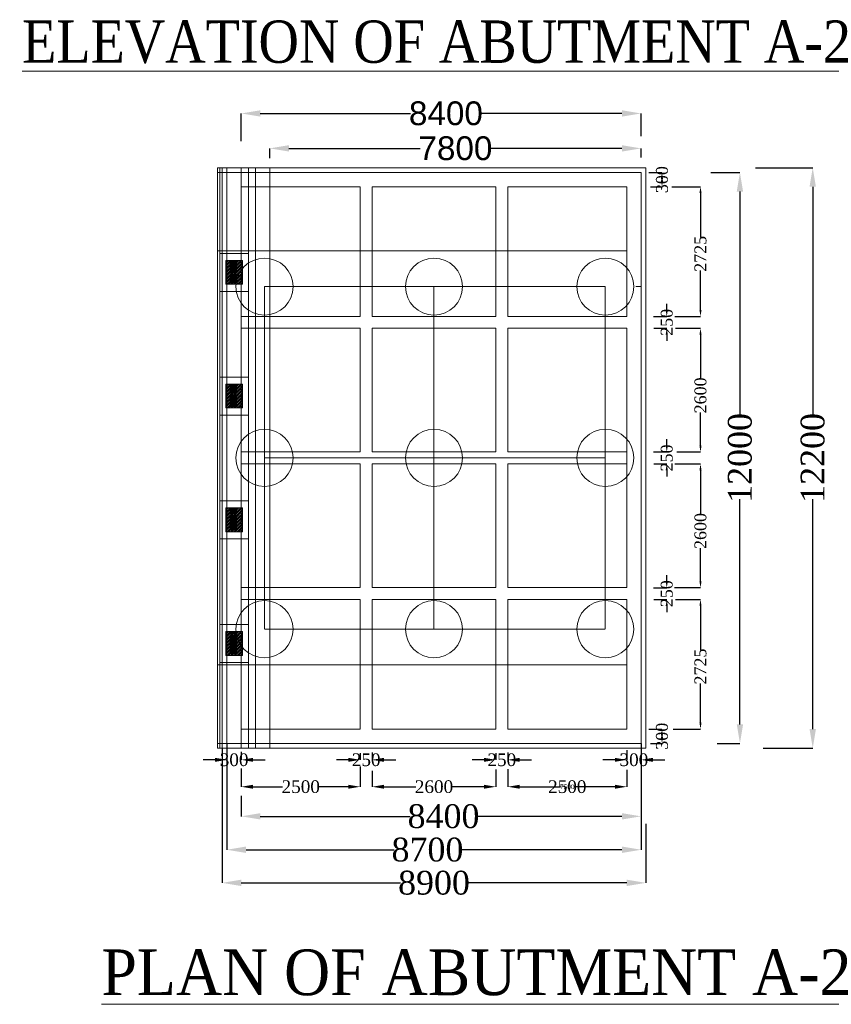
# Model space of a CAD drawing. Header units: millimetres. Extents: x -20950785 to 389010297, y -11535949 to 14056629.
# Tile 139 of 256: x 12428815 to 12479975, y -1759091 to -1697005. Entities that reach past the tile are written whole.
import ezdxf

# ---------------------------------------------------------------- set-up
doc = ezdxf.new("R2010")
doc.units = ezdxf.units.MM
doc.header["$LTSCALE"] = 60
doc.header["$MEASUREMENT"] = 0
doc.linetypes.add('HIDDEN', pattern=[0.375, 0.25, -0.125])
doc.styles.add('PDF Arial Bold', font='times.ttf')
doc.dimstyles.get("Standard").update_dxf_attribs({"dimtxt": 400, "dimasz": 215, "dimexe": 0.18, "dimexo": 0.0625, "dimgap": 0.09, "dimtad": 0, "dimtih": 1, "dimtoh": 1, "dimdec": 0, "dimzin": 4, "dimdsep": 46, "dimtxsty": 'Standard', "dimblk": 'OPEN90', "dimcen": 0, "dimadec": 0, "dimazin": 1, "dimtfac": 1, "dimtdec": 0, "dimtix": 1, "dimtofl": 0, "dimtmove": 0, "dimatfit": 3, "dimldrblk": 'OPEN30', "dimfxl": 1, "dimtolj": 1, "dimtzin": 0, "dimarcsym": 0})

# ---------------------------------------------------------------- blocks, each defined once
blk = doc.blocks.new('*D1008')
at = {"color": 0, "linetype": 'Continuous', "lineweight": -2, "ltscale": 2, "transparency": 16777216}
for p, q in [((12444581, -1705734), (12444581, -1705119)), ((12445781, -1705119), (12454049, -1705119)), ((12466781, -1705119), (12458512, -1705119)), ((12467981, -1705687), (12467981, -1705119))]:
    blk.add_line(p, q, dxfattribs=at)
at = {"color": 0, "linetype": 'Continuous', "lineweight": 9, "ltscale": 2, "transparency": 16777216}
for points in [[(12445781, -1704919), (12445781, -1705319), (12444581, -1705119)], [(12466781, -1704919), (12466781, -1705319), (12467981, -1705119)]]:
    blk.add_solid(points, dxfattribs=at)
at = {"layer": 'Defpoints', "color": 0, "linetype": 'Continuous', "lineweight": 9, "ltscale": 2, "transparency": 16777216}
for p in [(12444581, -1705119), (12444581, -1705734), (12467981, -1705688)]:
    blk.add_point(p, dxfattribs=at)
at = {"color": 0, "linetype": 'Continuous', "lineweight": 9, "ltscale": 2, "transparency": 16777216, "insert": (12456281, -1705119), "char_height": 1500, "attachment_point": 5, "style": 'PDF Arial Bold'}
blk.add_mtext('\\A1;{\\fArial|b0|i0|c0|p34;7800}', dxfattribs=at)
blk = doc.blocks.new('*D1009')
at = {"color": 0, "linetype": 'Continuous', "lineweight": -2, "ltscale": 2, "transparency": 16777216}
for p, q in [((12442781, -1704673), (12442781, -1702916)), ((12443981, -1702916), (12453442, -1702916)), ((12466781, -1702916), (12457919, -1702916)), ((12467981, -1704348), (12467981, -1702916))]:
    blk.add_line(p, q, dxfattribs=at)
at = {"color": 0, "linetype": 'Continuous', "lineweight": 9, "ltscale": 2, "transparency": 16777216}
for points in [[(12443981, -1702716), (12443981, -1703116), (12442781, -1702916)], [(12466781, -1702716), (12466781, -1703116), (12467981, -1702916)]]:
    blk.add_solid(points, dxfattribs=at)
at = {"layer": 'Defpoints', "color": 0, "linetype": 'Continuous', "lineweight": 9, "ltscale": 2, "transparency": 16777216}
for p in [(12442781, -1702916), (12442781, -1704674), (12467981, -1704348)]:
    blk.add_point(p, dxfattribs=at)
at = {"color": 0, "linetype": 'Continuous', "lineweight": 9, "ltscale": 2, "transparency": 16777216, "insert": (12455681, -1702916), "char_height": 1500, "attachment_point": 5, "style": 'PDF Arial Bold'}
blk.add_mtext('\\A1;{\\fArial|b0|i0|c0|p34;8400}', dxfattribs=at)
blk = doc.blocks.new('*D1010')
at = {"color": 0, "linetype": 'Continuous', "lineweight": -2, "ltscale": 2, "transparency": 16777216}
for p, q in [((12475202, -1706339), (12478805, -1706339)), ((12478805, -1707539), (12478805, -1722039)), ((12478805, -1741739), (12478805, -1727238)), ((12475673, -1742939), (12478805, -1742939))]:
    blk.add_line(p, q, dxfattribs=at)
at = {"color": 0, "linetype": 'Continuous', "lineweight": 9, "ltscale": 2, "transparency": 16777216}
for points in [[(12478605, -1707539), (12479005, -1707539), (12478805, -1706339)], [(12478605, -1741739), (12479005, -1741739), (12478805, -1742939)]]:
    blk.add_solid(points, dxfattribs=at)
at = {"layer": 'Defpoints', "color": 0, "linetype": 'Continuous', "lineweight": 9, "ltscale": 2, "transparency": 16777216}
for p in [(12475202, -1706339), (12475673, -1742939), (12478805, -1742939)]:
    blk.add_point(p, dxfattribs=at)
at = {"color": 0, "linetype": 'Continuous', "lineweight": 9, "ltscale": 2, "transparency": 16777216, "insert": (12478805, -1724639), "char_height": 1500, "attachment_point": 5, "rotation": 90, "style": 'PDF Arial Bold'}
blk.add_mtext('\\A1;12200', dxfattribs=at)
blk = doc.blocks.new('*D1011')
at = {"color": 0, "linetype": 'Continuous', "lineweight": -2, "ltscale": 2, "transparency": 16777216}
for p, q in [((12472389, -1706639), (12474216, -1706639)), ((12474216, -1707839), (12474216, -1722039)), ((12474216, -1741439), (12474216, -1727238)), ((12472778, -1742639), (12474216, -1742639))]:
    blk.add_line(p, q, dxfattribs=at)
at = {"color": 0, "linetype": 'Continuous', "lineweight": 9, "ltscale": 2, "transparency": 16777216}
for points in [[(12474016, -1707839), (12474416, -1707839), (12474216, -1706639)], [(12474016, -1741439), (12474416, -1741439), (12474216, -1742639)]]:
    blk.add_solid(points, dxfattribs=at)
at = {"layer": 'Defpoints', "color": 0, "linetype": 'Continuous', "lineweight": 9, "ltscale": 2, "transparency": 16777216}
for p in [(12472389, -1706639), (12472778, -1742639), (12474216, -1742639)]:
    blk.add_point(p, dxfattribs=at)
at = {"color": 0, "linetype": 'Continuous', "lineweight": 9, "ltscale": 2, "transparency": 16777216, "insert": (12474216, -1724639), "char_height": 1500, "attachment_point": 5, "rotation": 90, "style": 'PDF Arial Bold'}
blk.add_mtext('\\A1;12000', dxfattribs=at)
blk = doc.blocks.new('*D1012')
at = {"color": 0, "linetype": 'Continuous', "lineweight": -2, "ltscale": 2, "transparency": 16777216}
for p, q in [((12469921, -1707539), (12471730, -1707539)), ((12471730, -1707939), (12471730, -1710711)), ((12471730, -1715314), (12471730, -1712829)), ((12470104, -1715714), (12471730, -1715714))]:
    blk.add_line(p, q, dxfattribs=at)
at = {"color": 0, "linetype": 'Continuous', "lineweight": 9, "ltscale": 2, "transparency": 16777216}
for points in [[(12471663, -1707939), (12471796, -1707939), (12471730, -1707539)], [(12471663, -1715314), (12471796, -1715314), (12471730, -1715714)]]:
    blk.add_solid(points, dxfattribs=at)
at = {"layer": 'Defpoints', "color": 0, "linetype": 'Continuous', "lineweight": 9, "ltscale": 2, "transparency": 16777216}
for p in [(12469921, -1707539), (12470104, -1715714), (12471730, -1715714)]:
    blk.add_point(p, dxfattribs=at)
at = {"color": 0, "linetype": 'Continuous', "lineweight": 9, "ltscale": 2, "transparency": 16777216, "insert": (12471730, -1711770), "char_height": 750, "attachment_point": 5, "rotation": 90, "style": 'PDF Arial Bold'}
blk.add_mtext('\\A1;2725', dxfattribs=at)
blk = doc.blocks.new('*D1013')
at = {"color": 0, "linetype": 'Continuous', "lineweight": -2, "ltscale": 2, "transparency": 16777216}
for p, q in [((12470153, -1716464), (12471730, -1716464)), ((12471730, -1716864), (12471730, -1719619)), ((12471730, -1723864), (12471730, -1721771)), ((12470239, -1724264), (12471730, -1724264))]:
    blk.add_line(p, q, dxfattribs=at)
at = {"color": 0, "linetype": 'Continuous', "lineweight": 9, "ltscale": 2, "transparency": 16777216}
for points in [[(12471663, -1716864), (12471796, -1716864), (12471730, -1716464)], [(12471663, -1723864), (12471796, -1723864), (12471730, -1724264)]]:
    blk.add_solid(points, dxfattribs=at)
at = {"layer": 'Defpoints', "color": 0, "linetype": 'Continuous', "lineweight": 9, "ltscale": 2, "transparency": 16777216}
for p in [(12470153, -1716464), (12470239, -1724264), (12471730, -1724264)]:
    blk.add_point(p, dxfattribs=at)
at = {"color": 0, "linetype": 'Continuous', "lineweight": 9, "ltscale": 2, "transparency": 16777216, "insert": (12471730, -1720695), "char_height": 750, "attachment_point": 5, "rotation": 90, "style": 'PDF Arial Bold'}
blk.add_mtext('\\A1;2600', dxfattribs=at)
blk = doc.blocks.new('*D1014')
at = {"color": 0, "linetype": 'Continuous', "lineweight": -2, "ltscale": 2, "transparency": 16777216}
for p, q in [((12470117, -1725014), (12471730, -1725014)), ((12471730, -1725414), (12471730, -1728169)), ((12471730, -1732414), (12471730, -1730321)), ((12470083, -1732814), (12471730, -1732814))]:
    blk.add_line(p, q, dxfattribs=at)
at = {"color": 0, "linetype": 'Continuous', "lineweight": 9, "ltscale": 2, "transparency": 16777216}
for points in [[(12471663, -1725414), (12471796, -1725414), (12471730, -1725014)], [(12471663, -1732414), (12471796, -1732414), (12471730, -1732814)]]:
    blk.add_solid(points, dxfattribs=at)
at = {"layer": 'Defpoints', "color": 0, "linetype": 'Continuous', "lineweight": 9, "ltscale": 2, "transparency": 16777216}
for p in [(12470117, -1725014), (12470083, -1732814), (12471730, -1732814)]:
    blk.add_point(p, dxfattribs=at)
at = {"color": 0, "linetype": 'Continuous', "lineweight": 9, "ltscale": 2, "transparency": 16777216, "insert": (12471730, -1729245), "char_height": 750, "attachment_point": 5, "rotation": 90, "style": 'PDF Arial Bold'}
blk.add_mtext('\\A1;2600', dxfattribs=at)
blk = doc.blocks.new('*D1015')
at = {"color": 0, "linetype": 'Continuous', "lineweight": -2, "ltscale": 2, "transparency": 16777216}
for p, q in [((12470155, -1733564), (12471730, -1733564)), ((12471730, -1733964), (12471730, -1736736)), ((12471730, -1741339), (12471730, -1738854)), ((12470011, -1741739), (12471730, -1741739))]:
    blk.add_line(p, q, dxfattribs=at)
at = {"color": 0, "linetype": 'Continuous', "lineweight": 9, "ltscale": 2, "transparency": 16777216}
for points in [[(12471663, -1733964), (12471796, -1733964), (12471730, -1733564)], [(12471663, -1741339), (12471796, -1741339), (12471730, -1741739)]]:
    blk.add_solid(points, dxfattribs=at)
at = {"layer": 'Defpoints', "color": 0, "linetype": 'Continuous', "lineweight": 9, "ltscale": 2, "transparency": 16777216}
for p in [(12470155, -1733564), (12470011, -1741739), (12471730, -1741739)]:
    blk.add_point(p, dxfattribs=at)
at = {"color": 0, "linetype": 'Continuous', "lineweight": 9, "ltscale": 2, "transparency": 16777216, "insert": (12471730, -1737795), "char_height": 750, "attachment_point": 5, "rotation": 90, "style": 'PDF Arial Bold'}
blk.add_mtext('\\A1;2725', dxfattribs=at)
blk = doc.blocks.new('*D1016')
at = {"color": 0, "linetype": 'Continuous', "lineweight": -2, "ltscale": 2, "transparency": 16777216}
for p, q in [((12469603, -1715314), (12469603, -1714914)), ((12468772, -1715714), (12469603, -1715714)), ((12468788, -1716464), (12469603, -1716464)), ((12469603, -1716864), (12469603, -1717264))]:
    blk.add_line(p, q, dxfattribs=at)
at = {"color": 0, "linetype": 'Continuous', "lineweight": 9, "ltscale": 2, "transparency": 16777216}
for points in [[(12469536, -1715314), (12469669, -1715314), (12469603, -1715714)], [(12469536, -1716864), (12469669, -1716864), (12469603, -1716464)]]:
    blk.add_solid(points, dxfattribs=at)
at = {"layer": 'Defpoints', "color": 0, "linetype": 'Continuous', "lineweight": 9, "ltscale": 2, "transparency": 16777216}
for p in [(12468772, -1715714), (12468788, -1716464), (12469603, -1716464)]:
    blk.add_point(p, dxfattribs=at)
at = {"color": 0, "linetype": 'Continuous', "lineweight": 9, "ltscale": 2, "transparency": 16777216, "insert": (12469603, -1716089), "char_height": 750, "attachment_point": 5, "rotation": 90, "style": 'PDF Arial Bold'}
blk.add_mtext('\\A1;250', dxfattribs=at)
blk = doc.blocks.new('*D1017')
at = {"color": 0, "linetype": 'Continuous', "lineweight": -2, "ltscale": 2, "transparency": 16777216}
for p, q in [((12469603, -1723864), (12469603, -1723464)), ((12468772, -1724264), (12469603, -1724264)), ((12468788, -1725014), (12469603, -1725014)), ((12469603, -1725414), (12469603, -1725814))]:
    blk.add_line(p, q, dxfattribs=at)
at = {"color": 0, "linetype": 'Continuous', "lineweight": 9, "ltscale": 2, "transparency": 16777216}
for points in [[(12469536, -1723864), (12469669, -1723864), (12469603, -1724264)], [(12469536, -1725414), (12469669, -1725414), (12469603, -1725014)]]:
    blk.add_solid(points, dxfattribs=at)
at = {"layer": 'Defpoints', "color": 0, "linetype": 'Continuous', "lineweight": 9, "ltscale": 2, "transparency": 16777216}
for p in [(12468772, -1724264), (12468788, -1725014), (12469603, -1725014)]:
    blk.add_point(p, dxfattribs=at)
at = {"color": 0, "linetype": 'Continuous', "lineweight": 9, "ltscale": 2, "transparency": 16777216, "insert": (12469603, -1724639), "char_height": 750, "attachment_point": 5, "rotation": 90, "style": 'PDF Arial Bold'}
blk.add_mtext('\\A1;250', dxfattribs=at)
blk = doc.blocks.new('*D1018')
at = {"color": 0, "linetype": 'Continuous', "lineweight": -2, "ltscale": 2, "transparency": 16777216}
for p, q in [((12469603, -1732424), (12469603, -1732024)), ((12468772, -1732824), (12469603, -1732824)), ((12468788, -1733574), (12469603, -1733574)), ((12469603, -1733974), (12469603, -1734374))]:
    blk.add_line(p, q, dxfattribs=at)
at = {"color": 0, "linetype": 'Continuous', "lineweight": 9, "ltscale": 2, "transparency": 16777216}
for points in [[(12469536, -1732424), (12469669, -1732424), (12469603, -1732824)], [(12469536, -1733974), (12469669, -1733974), (12469603, -1733574)]]:
    blk.add_solid(points, dxfattribs=at)
at = {"layer": 'Defpoints', "color": 0, "linetype": 'Continuous', "lineweight": 9, "ltscale": 2, "transparency": 16777216}
for p in [(12468772, -1732824), (12468788, -1733574), (12469603, -1733574)]:
    blk.add_point(p, dxfattribs=at)
at = {"color": 0, "linetype": 'Continuous', "lineweight": 9, "ltscale": 2, "transparency": 16777216, "insert": (12469603, -1733199), "char_height": 750, "attachment_point": 5, "rotation": 90, "style": 'PDF Arial Bold'}
blk.add_mtext('\\A1;250', dxfattribs=at)
blk = doc.blocks.new('*D1019')
at = {"color": 0, "linetype": 'Continuous', "lineweight": -2, "ltscale": 2, "transparency": 16777216}
for p, q in [((12468472, -1706640), (12469303, -1706640)), ((12469303, -1707040), (12469303, -1707139)), ((12468577, -1707539), (12469303, -1707539))]:
    blk.add_line(p, q, dxfattribs=at)
at = {"color": 0, "linetype": 'Continuous', "lineweight": 9, "ltscale": 2, "transparency": 16777216}
for points in [[(12469236, -1707040), (12469369, -1707040), (12469303, -1706640)], [(12469236, -1707139), (12469369, -1707139), (12469303, -1707539)]]:
    blk.add_solid(points, dxfattribs=at)
at = {"layer": 'Defpoints', "color": 0, "linetype": 'Continuous', "lineweight": 9, "ltscale": 2, "transparency": 16777216}
for p in [(12468472, -1706640), (12468577, -1707539), (12469303, -1707539)]:
    blk.add_point(p, dxfattribs=at)
at = {"color": 0, "linetype": 'Continuous', "lineweight": 9, "ltscale": 2, "transparency": 16777216, "insert": (12469303, -1707089), "char_height": 750, "attachment_point": 5, "rotation": 90, "style": 'PDF Arial Bold'}
blk.add_mtext('\\A1;300', dxfattribs=at)
blk = doc.blocks.new('*D1020')
at = {"color": 0, "linetype": 'Continuous', "lineweight": -2, "ltscale": 2, "transparency": 16777216}
for p, q in [((12468472, -1741740), (12469303, -1741740)), ((12469303, -1742140), (12469303, -1742239)), ((12468577, -1742639), (12469303, -1742639))]:
    blk.add_line(p, q, dxfattribs=at)
at = {"color": 0, "linetype": 'Continuous', "lineweight": 9, "ltscale": 2, "transparency": 16777216}
for points in [[(12469236, -1742140), (12469369, -1742140), (12469303, -1741740)], [(12469236, -1742239), (12469369, -1742239), (12469303, -1742639)]]:
    blk.add_solid(points, dxfattribs=at)
at = {"layer": 'Defpoints', "color": 0, "linetype": 'Continuous', "lineweight": 9, "ltscale": 2, "transparency": 16777216}
for p in [(12468472, -1741740), (12468577, -1742639), (12469303, -1742639)]:
    blk.add_point(p, dxfattribs=at)
at = {"color": 0, "linetype": 'Continuous', "lineweight": 9, "ltscale": 2, "transparency": 16777216, "insert": (12469303, -1742189), "char_height": 750, "attachment_point": 5, "rotation": 90, "style": 'PDF Arial Bold'}
blk.add_mtext('\\A1;300', dxfattribs=at)
blk = doc.blocks.new('*D1021')
at = {"color": 0, "linetype": 'Continuous', "lineweight": -2, "ltscale": 2, "transparency": 16777216}
for p, q in [((12459581, -1744268), (12459581, -1745372)), ((12467081, -1744316), (12467081, -1745372)), ((12459881, -1745372), (12462904, -1745372)), ((12466781, -1745372), (12463757, -1745372))]:
    blk.add_line(p, q, dxfattribs=at)
at = {"color": 0, "linetype": 'Continuous', "lineweight": 9, "ltscale": 2, "transparency": 16777216}
for points in [[(12459881, -1745322), (12459881, -1745422), (12459581, -1745372)], [(12466781, -1745322), (12466781, -1745422), (12467081, -1745372)]]:
    blk.add_solid(points, dxfattribs=at)
at = {"layer": 'Defpoints', "color": 0, "linetype": 'Continuous', "lineweight": 9, "ltscale": 2, "transparency": 16777216}
for p in [(12459581, -1744268), (12467081, -1744316), (12459581, -1745372)]:
    blk.add_point(p, dxfattribs=at)
at = {"color": 0, "linetype": 'Continuous', "lineweight": 9, "ltscale": 2, "transparency": 16777216, "insert": (12463331, -1745372), "char_height": 300, "attachment_point": 5, "style": 'PDF Arial Bold'}
blk.add_mtext('\\A1;7500', dxfattribs=at)
blk = doc.blocks.new('*D1022')
at = {"color": 0, "linetype": 'Continuous', "lineweight": -2, "ltscale": 2, "transparency": 16777216}
for p, q in [((12459581, -1744268), (12459581, -1745372)), ((12467081, -1744316), (12467081, -1745372))]:
    blk.add_line(p, q, dxfattribs=at)
at = {"color": 0, "linetype": 'Continuous', "lineweight": -3, "ltscale": 2, "transparency": 16777216}
for p, q in [((12460331, -1745372), (12462183, -1745372)), ((12466331, -1745372), (12464478, -1745372))]:
    blk.add_line(p, q, dxfattribs=at)
at = {"color": 0, "linetype": 'Continuous', "lineweight": 9, "ltscale": 2, "transparency": 16777216}
for points in [[(12460331, -1745247), (12460331, -1745497), (12459581, -1745372)], [(12466331, -1745247), (12466331, -1745497), (12467081, -1745372)]]:
    blk.add_solid(points, dxfattribs=at)
at = {"layer": 'Defpoints', "color": 0, "linetype": 'Continuous', "lineweight": 9, "ltscale": 2, "transparency": 16777216}
for p in [(12459581, -1744268), (12467081, -1744316), (12459581, -1745372)]:
    blk.add_point(p, dxfattribs=at)
at = {"color": 0, "linetype": 'Continuous', "lineweight": 9, "ltscale": 2, "transparency": 16777216, "insert": (12463331, -1745372), "char_height": 800, "attachment_point": 5, "style": 'PDF Arial Bold'}
blk.add_mtext('\\A1;2500', dxfattribs=at)
blk = doc.blocks.new('*D1023')
at = {"color": 0, "linetype": 'Continuous', "lineweight": -2, "ltscale": 2, "transparency": 16777216}
for p, q in [((12442781, -1744218), (12442781, -1745372)), ((12450281, -1744100), (12450281, -1745372))]:
    blk.add_line(p, q, dxfattribs=at)
at = {"color": 0, "linetype": 'Continuous', "lineweight": -3, "ltscale": 2, "transparency": 16777216}
for p, q in [((12443531, -1745372), (12445383, -1745372)), ((12449531, -1745372), (12447678, -1745372))]:
    blk.add_line(p, q, dxfattribs=at)
at = {"color": 0, "linetype": 'Continuous', "lineweight": 9, "ltscale": 2, "transparency": 16777216}
for points in [[(12443531, -1745247), (12443531, -1745497), (12442781, -1745372)], [(12449531, -1745247), (12449531, -1745497), (12450281, -1745372)]]:
    blk.add_solid(points, dxfattribs=at)
at = {"layer": 'Defpoints', "color": 0, "linetype": 'Continuous', "lineweight": 9, "ltscale": 2, "transparency": 16777216}
for p in [(12442781, -1744218), (12450281, -1744100), (12442781, -1745372)]:
    blk.add_point(p, dxfattribs=at)
at = {"color": 0, "linetype": 'Continuous', "lineweight": 9, "ltscale": 2, "transparency": 16777216, "insert": (12446531, -1745372), "char_height": 800, "attachment_point": 5, "style": 'PDF Arial Bold'}
blk.add_mtext('\\A1;2500', dxfattribs=at)
blk = doc.blocks.new('*D1024')
at = {"color": 0, "linetype": 'Continuous', "lineweight": -2, "ltscale": 2, "transparency": 16777216}
for p, q in [((12451031, -1744359), (12451031, -1745372)), ((12458831, -1744292), (12458831, -1745372))]:
    blk.add_line(p, q, dxfattribs=at)
at = {"color": 0, "linetype": 'Continuous', "lineweight": -3, "ltscale": 2, "transparency": 16777216}
for p, q in [((12451781, -1745372), (12453783, -1745372)), ((12458081, -1745372), (12456078, -1745372))]:
    blk.add_line(p, q, dxfattribs=at)
at = {"color": 0, "linetype": 'Continuous', "lineweight": 9, "ltscale": 2, "transparency": 16777216}
for points in [[(12451781, -1745247), (12451781, -1745497), (12451031, -1745372)], [(12458081, -1745247), (12458081, -1745497), (12458831, -1745372)]]:
    blk.add_solid(points, dxfattribs=at)
at = {"layer": 'Defpoints', "color": 0, "linetype": 'Continuous', "lineweight": 9, "ltscale": 2, "transparency": 16777216}
for p in [(12451031, -1744359), (12458831, -1744292), (12451031, -1745372)]:
    blk.add_point(p, dxfattribs=at)
at = {"color": 0, "linetype": 'Continuous', "lineweight": 9, "ltscale": 2, "transparency": 16777216, "insert": (12454931, -1745372), "char_height": 800, "attachment_point": 5, "style": 'PDF Arial Bold'}
blk.add_mtext('\\A1;2600', dxfattribs=at)
blk = doc.blocks.new('*D1025')
at = {"color": 0, "linetype": 'Continuous', "lineweight": -2, "ltscale": 2, "transparency": 16777216}
for p, q in [((12458831, -1743258), (12458831, -1743675)), ((12459581, -1743215), (12459581, -1743675))]:
    blk.add_line(p, q, dxfattribs=at)
at = {"color": 0, "linetype": 'Continuous', "lineweight": -3, "ltscale": 2, "transparency": 16777216}
for p, q in [((12458081, -1743675), (12457331, -1743675)), ((12460331, -1743675), (12461081, -1743675))]:
    blk.add_line(p, q, dxfattribs=at)
at = {"color": 0, "linetype": 'Continuous', "lineweight": 9, "ltscale": 2, "transparency": 16777216}
for points in [[(12458081, -1743550), (12458081, -1743800), (12458831, -1743675)], [(12460331, -1743550), (12460331, -1743800), (12459581, -1743675)]]:
    blk.add_solid(points, dxfattribs=at)
at = {"layer": 'Defpoints', "color": 0, "linetype": 'Continuous', "lineweight": 9, "ltscale": 2, "transparency": 16777216}
for p in [(12458831, -1743258), (12459581, -1743215), (12458831, -1743675)]:
    blk.add_point(p, dxfattribs=at)
at = {"color": 0, "linetype": 'Continuous', "lineweight": 9, "ltscale": 2, "transparency": 16777216, "insert": (12459206, -1743675), "char_height": 800, "attachment_point": 5, "style": 'PDF Arial Bold'}
blk.add_mtext('\\A1;250', dxfattribs=at)
blk = doc.blocks.new('*D1026')
at = {"color": 0, "linetype": 'Continuous', "lineweight": -2, "ltscale": 2, "transparency": 16777216}
for p, q in [((12450281, -1743258), (12450281, -1743675)), ((12451031, -1743215), (12451031, -1743675))]:
    blk.add_line(p, q, dxfattribs=at)
at = {"color": 0, "linetype": 'Continuous', "lineweight": -3, "ltscale": 2, "transparency": 16777216}
for p, q in [((12449531, -1743675), (12448781, -1743675)), ((12451781, -1743675), (12452531, -1743675))]:
    blk.add_line(p, q, dxfattribs=at)
at = {"color": 0, "linetype": 'Continuous', "lineweight": 9, "ltscale": 2, "transparency": 16777216}
for points in [[(12449531, -1743550), (12449531, -1743800), (12450281, -1743675)], [(12451781, -1743550), (12451781, -1743800), (12451031, -1743675)]]:
    blk.add_solid(points, dxfattribs=at)
at = {"layer": 'Defpoints', "color": 0, "linetype": 'Continuous', "lineweight": 9, "ltscale": 2, "transparency": 16777216}
for p in [(12450281, -1743258), (12451031, -1743215), (12450281, -1743675)]:
    blk.add_point(p, dxfattribs=at)
at = {"color": 0, "linetype": 'Continuous', "lineweight": 9, "ltscale": 2, "transparency": 16777216, "insert": (12450656, -1743675), "char_height": 800, "attachment_point": 5, "style": 'PDF Arial Bold'}
blk.add_mtext('\\A1;250', dxfattribs=at)
blk = doc.blocks.new('*D1027')
at = {"color": 0, "linetype": 'Continuous', "lineweight": -2, "ltscale": 2, "transparency": 16777216}
for p, q in [((12467081, -1743071), (12467081, -1743675)), ((12467981, -1743157), (12467981, -1743675))]:
    blk.add_line(p, q, dxfattribs=at)
at = {"color": 0, "linetype": 'Continuous', "lineweight": -3, "ltscale": 2, "transparency": 16777216}
for p, q in [((12466331, -1743675), (12465581, -1743675)), ((12468731, -1743675), (12469481, -1743675))]:
    blk.add_line(p, q, dxfattribs=at)
at = {"color": 0, "linetype": 'Continuous', "lineweight": 9, "ltscale": 2, "transparency": 16777216}
for points in [[(12466331, -1743550), (12466331, -1743800), (12467081, -1743675)], [(12468731, -1743550), (12468731, -1743800), (12467981, -1743675)]]:
    blk.add_solid(points, dxfattribs=at)
at = {"layer": 'Defpoints', "color": 0, "linetype": 'Continuous', "lineweight": 9, "ltscale": 2, "transparency": 16777216}
for p in [(12467081, -1743071), (12467981, -1743157), (12467081, -1743675)]:
    blk.add_point(p, dxfattribs=at)
at = {"color": 0, "linetype": 'Continuous', "lineweight": 9, "ltscale": 2, "transparency": 16777216, "insert": (12467531, -1743675), "char_height": 800, "attachment_point": 5, "style": 'PDF Arial Bold'}
blk.add_mtext('\\A1;300', dxfattribs=at)
blk = doc.blocks.new('*D1028')
at = {"color": 0, "linetype": 'Continuous', "lineweight": -2, "ltscale": 2, "transparency": 16777216}
for p, q in [((12441881, -1743258), (12441881, -1743675)), ((12442781, -1743170), (12442781, -1743675))]:
    blk.add_line(p, q, dxfattribs=at)
at = {"color": 0, "linetype": 'Continuous', "lineweight": -3, "ltscale": 2, "transparency": 16777216}
for p, q in [((12441131, -1743675), (12440381, -1743675)), ((12443531, -1743675), (12444281, -1743675))]:
    blk.add_line(p, q, dxfattribs=at)
at = {"color": 0, "linetype": 'Continuous', "lineweight": 9, "ltscale": 2, "transparency": 16777216}
for points in [[(12441131, -1743550), (12441131, -1743800), (12441881, -1743675)], [(12443531, -1743550), (12443531, -1743800), (12442781, -1743675)]]:
    blk.add_solid(points, dxfattribs=at)
at = {"layer": 'Defpoints', "color": 0, "linetype": 'Continuous', "lineweight": 9, "ltscale": 2, "transparency": 16777216}
for p in [(12441881, -1743258), (12442781, -1743170), (12441881, -1743675)]:
    blk.add_point(p, dxfattribs=at)
at = {"color": 0, "linetype": 'Continuous', "lineweight": 9, "ltscale": 2, "transparency": 16777216, "insert": (12442331, -1743675), "char_height": 800, "attachment_point": 5, "style": 'PDF Arial Bold'}
blk.add_mtext('\\A1;300', dxfattribs=at)
blk = doc.blocks.new('*D1029')
at = {"color": 0, "linetype": 'Continuous', "lineweight": -2, "ltscale": 2, "transparency": 16777216}
for p, q in [((12441581, -1742939), (12441581, -1751433)), ((12468281, -1747704), (12468281, -1751433)), ((12442781, -1751433), (12452822, -1751433)), ((12467081, -1751433), (12457039, -1751433))]:
    blk.add_line(p, q, dxfattribs=at)
at = {"color": 0, "linetype": 'Continuous', "lineweight": 9, "ltscale": 2, "transparency": 16777216}
for points in [[(12442781, -1751233), (12442781, -1751633), (12441581, -1751433)], [(12467081, -1751233), (12467081, -1751633), (12468281, -1751433)]]:
    blk.add_solid(points, dxfattribs=at)
at = {"layer": 'Defpoints', "color": 0, "linetype": 'Continuous', "lineweight": 9, "ltscale": 2, "transparency": 16777216}
for p in [(12441581, -1742938), (12468281, -1747704), (12441581, -1751433)]:
    blk.add_point(p, dxfattribs=at)
at = {"color": 0, "linetype": 'Continuous', "lineweight": 9, "ltscale": 2, "transparency": 16777216, "insert": (12454931, -1751433), "char_height": 1500, "attachment_point": 5, "style": 'PDF Arial Bold'}
blk.add_mtext('\\A1;8900', dxfattribs=at)
blk = doc.blocks.new('*D1030')
at = {"color": 0, "linetype": 'Continuous', "lineweight": -2, "ltscale": 2, "transparency": 16777216}
for p, q in [((12442781, -1745945), (12442781, -1747238)), ((12467981, -1746023), (12467981, -1747238)), ((12443981, -1747238), (12453422, -1747238)), ((12466781, -1747238), (12457639, -1747238))]:
    blk.add_line(p, q, dxfattribs=at)
at = {"color": 0, "linetype": 'Continuous', "lineweight": 9, "ltscale": 2, "transparency": 16777216}
for points in [[(12443981, -1747038), (12443981, -1747438), (12442781, -1747238)], [(12466781, -1747038), (12466781, -1747438), (12467981, -1747238)]]:
    blk.add_solid(points, dxfattribs=at)
at = {"layer": 'Defpoints', "color": 0, "linetype": 'Continuous', "lineweight": 9, "ltscale": 2, "transparency": 16777216}
for p in [(12442781, -1745945), (12467981, -1746023), (12442781, -1747238)]:
    blk.add_point(p, dxfattribs=at)
at = {"color": 0, "linetype": 'Continuous', "lineweight": 9, "ltscale": 2, "transparency": 16777216, "insert": (12455531, -1747238), "char_height": 1500, "attachment_point": 5, "style": 'PDF Arial Bold'}
blk.add_mtext('\\A1;8400', dxfattribs=at)
blk = doc.blocks.new('*D1031')
at = {"color": 0, "linetype": 'Continuous', "lineweight": -2, "ltscale": 2, "transparency": 16777216}
for p, q in [((12441881, -1742639), (12441881, -1749345)), ((12467981, -1742639), (12467981, -1749345)), ((12443081, -1749345), (12452410, -1749345)), ((12466781, -1749345), (12456626, -1749345))]:
    blk.add_line(p, q, dxfattribs=at)
at = {"color": 0, "linetype": 'Continuous', "lineweight": 9, "ltscale": 2, "transparency": 16777216}
for points in [[(12443081, -1749145), (12443081, -1749545), (12441881, -1749345)], [(12466781, -1749145), (12466781, -1749545), (12467981, -1749345)]]:
    blk.add_solid(points, dxfattribs=at)
at = {"layer": 'Defpoints', "color": 0, "linetype": 'Continuous', "lineweight": 9, "ltscale": 2, "transparency": 16777216}
for p in [(12441881, -1742638), (12467981, -1742638), (12441881, -1749345)]:
    blk.add_point(p, dxfattribs=at)
at = {"color": 0, "linetype": 'Continuous', "lineweight": 9, "ltscale": 2, "transparency": 16777216, "insert": (12454518, -1749345), "char_height": 1500, "attachment_point": 5, "style": 'PDF Arial Bold'}
blk.add_mtext('\\A1;8700', dxfattribs=at)

msp = doc.modelspace()

# ---------------------------------------------------------------- hatches: boundary and pattern name
at = {"linetype": 'Continuous', "lineweight": 9, "ltscale": 2}
h = msp.add_hatch(dxfattribs=at)
h.set_pattern_fill('GOST_GROUND', scale=15)
h.set_pattern_definition([(45, (-21167114.98, 2806347), (212.13203436, 0), [300]), (45, (-21167069.98, 2806347), (212.13203436, 0), [300]), (45, (-21167024.98, 2806347), (212.13203436, 0), [300])])
h.paths.add_polyline_path([(12442855.52, -1713688.5), (12441805.52, -1713688.5), (12441805.52, -1712188.5), (12442855.52, -1712188.5)])
h = msp.add_hatch(dxfattribs=at)
h.set_pattern_fill('GOST_GROUND', scale=15)
h.set_pattern_definition([(45, (-21167114.98, 2798547), (212.13203436, 0), [300]), (45, (-21167069.98, 2798547), (212.13203436, 0), [300]), (45, (-21167024.98, 2798547), (212.13203436, 0), [300])])
h.paths.add_polyline_path([(12442855.52, -1721488.5), (12441805.52, -1721488.5), (12441805.52, -1719988.5), (12442855.52, -1719988.5)])
h = msp.add_hatch(dxfattribs=at)
h.set_pattern_fill('GOST_GROUND', scale=15)
h.set_pattern_definition([(45, (-21167114.98, 2790747), (212.13203436, 0), [300]), (45, (-21167069.98, 2790747), (212.13203436, 0), [300]), (45, (-21167024.98, 2790747), (212.13203436, 0), [300])])
h.paths.add_polyline_path([(12442855.52, -1729288.5), (12441805.52, -1729288.5), (12441805.52, -1727788.5), (12442855.52, -1727788.5)])
h = msp.add_hatch(dxfattribs=at)
h.set_pattern_fill('GOST_GROUND', scale=15)
h.set_pattern_definition([(45, (-21167114.98, 2782947), (212.13203436, 0), [300]), (45, (-21167069.98, 2782947), (212.13203436, 0), [300]), (45, (-21167024.98, 2782947), (212.13203436, 0), [300])])
h.paths.add_polyline_path([(12442855.52, -1737088.5), (12441805.52, -1737088.5), (12441805.52, -1735588.5), (12442855.52, -1735588.5)])

# ---------------------------------------------------------------- linework, layer by layer
at = {"color": 7, "linetype": 'Continuous', "lineweight": 9, "ltscale": 2}
for p, q in [((12441280.52, -1706338.5), (12468280.52, -1706338.5)), ((12441280.52, -1706338.5), (12441280.52, -1742938.5)), ((12444355.52, -1706638.5), (12441280.52, -1706638.5)), ((12441580.52, -1706338.5), (12441580.52, -1742938.5)), ((12444355.52, -1706638.5), (12467980.52, -1706638.5)), ((12467980.52, -1706638.5), (12467980.52, -1742638.5)), ((12468280.52, -1706338.5), (12468280.52, -1742938.5)), ((12442780.52, -1707538.5), (12450280.52, -1707538.5)), ((12442780.52, -1715713.5), (12442780.52, -1707538.5)), ((12450280.52, -1715713.5), (12450280.52, -1707538.5)), ((12451030.52, -1707538.5), (12458830.52, -1707538.5)), ((12451030.52, -1715713.5), (12451030.52, -1707538.5)), ((12458830.52, -1715713.5), (12458830.52, -1707538.5)), ((12459580.52, -1707538.5), (12467080.52, -1707538.5)), ((12459580.52, -1715713.5), (12459580.52, -1707538.5)), ((12467080.52, -1707538.5), (12467080.52, -1715713.5)), ((12467080.52, -1711588.5), (12441280.52, -1711588.5)), ((12443230.52, -1711738.5), (12441430.52, -1711738.5)), ((12441430.52, -1711738.5), (12441430.52, -1714138.5)), ((12441805.52, -1712188.5), (12441805.52, -1713688.5)), ((12442855.52, -1712188.5), (12441805.52, -1712188.5)), ((12442855.52, -1712188.5), (12442855.52, -1713688.5)), ((12443230.52, -1714138.5), (12443230.52, -1711738.5)), ((12441430.52, -1714138.5), (12443230.52, -1714138.5)), ((12442855.52, -1713688.5), (12441805.52, -1713688.5)), ((12467647.2, -1713838.5), (12467980.52, -1713838.5)), ((12442780.52, -1715713.5), (12450280.52, -1715713.5)), ((12451030.52, -1715713.5), (12458830.52, -1715713.5)), ((12459580.52, -1715713.5), (12467080.52, -1715713.5)), ((12442780.52, -1716463.5), (12450280.52, -1716463.5)), ((12442780.52, -1724263.5), (12442780.52, -1716463.5)), ((12442780.52, -1724263.5), (12442780.52, -1716463.5)), ((12450280.52, -1724263.5), (12450280.52, -1716463.5)), ((12451030.52, -1716463.5), (12458830.52, -1716463.5)), ((12451030.52, -1724263.5), (12451030.52, -1716463.5)), ((12458830.52, -1724263.5), (12458830.52, -1716463.5)), ((12459580.52, -1716463.5), (12467080.52, -1716463.5)), ((12459580.52, -1724263.5), (12459580.52, -1716463.5)), ((12467080.52, -1716463.5), (12467080.52, -1724263.5)), ((12443230.52, -1719538.5), (12441430.52, -1719538.5)), ((12441430.52, -1719538.5), (12441430.52, -1721938.5)), ((12443230.52, -1721938.5), (12443230.52, -1719538.5)), ((12441805.52, -1719988.5), (12441805.52, -1721488.5)), ((12442855.52, -1719988.5), (12441805.52, -1719988.5)), ((12442855.52, -1719988.5), (12442855.52, -1721488.5)), ((12442855.52, -1721488.5), (12441805.52, -1721488.5)), ((12441430.52, -1721938.5), (12443230.52, -1721938.5)), ((12442780.52, -1724263.5), (12450280.52, -1724263.5)), ((12451030.52, -1724263.5), (12458830.52, -1724263.5)), ((12459580.52, -1724263.5), (12467080.52, -1724263.5)), ((12467080.52, -1724263.5), (12467080.52, -1725013.5)), ((12442780.52, -1725013.5), (12450280.52, -1725013.5)), ((12450280.52, -1732813.5), (12450280.52, -1725013.5)), ((12450280.52, -1725538.5), (12450280.52, -1725013.5)), ((12451030.52, -1725013.5), (12458830.52, -1725013.5)), ((12451030.52, -1732813.5), (12451030.52, -1725013.5)), ((12458830.52, -1732813.5), (12458830.52, -1725013.5)), ((12459580.52, -1725013.5), (12467080.52, -1725013.5)), ((12459580.52, -1732813.5), (12459580.52, -1725013.5)), ((12459580.52, -1725538.5), (12459580.52, -1725013.5)), ((12467080.52, -1725013.5), (12467080.52, -1732813.5)), ((12442780.52, -1732813.5), (12442780.52, -1726438.5)), ((12442780.52, -1732813.5), (12442780.52, -1726438.5)), ((12442780.52, -1732813.5), (12442780.52, -1726438.5)), ((12443230.52, -1727338.5), (12441430.52, -1727338.5)), ((12441430.52, -1727338.5), (12441430.52, -1729738.5)), ((12441805.52, -1727788.5), (12441805.52, -1729288.5)), ((12442855.52, -1727788.5), (12441805.52, -1727788.5)), ((12442855.52, -1727788.5), (12442855.52, -1729288.5)), ((12443230.52, -1729738.5), (12443230.52, -1727338.5)), ((12442855.52, -1729288.5), (12441805.52, -1729288.5)), ((12441430.52, -1729738.5), (12443230.52, -1729738.5)), ((12442780.52, -1732813.5), (12450280.52, -1732813.5)), ((12451030.52, -1732813.5), (12458830.52, -1732813.5)), ((12459580.52, -1732813.5), (12467080.52, -1732813.5)), ((12442780.52, -1733563.5), (12450280.52, -1733563.5)), ((12442780.52, -1738438.5), (12442780.52, -1733563.5)), ((12442780.52, -1738438.5), (12442780.52, -1733563.5)), ((12442780.52, -1738438.5), (12442780.52, -1733563.5)), ((12450280.52, -1741738.5), (12450280.52, -1733563.5)), ((12451030.52, -1733563.5), (12458830.52, -1733563.5)), ((12451030.52, -1741738.5), (12451030.52, -1733563.5)), ((12458830.52, -1741738.5), (12458830.52, -1733563.5)), ((12459580.52, -1733563.5), (12467080.52, -1733563.5)), ((12459580.52, -1741738.5), (12459580.52, -1733563.5)), ((12467080.52, -1733563.5), (12467080.52, -1741738.5)), ((12443230.52, -1735138.5), (12441430.52, -1735138.5)), ((12441430.52, -1735138.5), (12441430.52, -1737538.5)), ((12443230.52, -1737538.5), (12443230.52, -1735138.5)), ((12441805.52, -1735588.5), (12441805.52, -1737088.5)), ((12442855.52, -1735588.5), (12441805.52, -1735588.5)), ((12442780.52, -1741738.5), (12442780.52, -1735888.5)), ((12442855.52, -1735588.5), (12442855.52, -1737088.5)), ((12450280.52, -1741738.5), (12450280.52, -1735888.5)), ((12459580.52, -1741738.5), (12459580.52, -1735888.5)), ((12442855.52, -1737088.5), (12441805.52, -1737088.5)), ((12467080.52, -1737688.5), (12441280.52, -1737688.5)), ((12441430.52, -1737538.5), (12443230.52, -1737538.5)), ((12442780.52, -1741738.5), (12450280.52, -1741738.5)), ((12451030.52, -1741738.5), (12458830.52, -1741738.5)), ((12459580.52, -1741738.5), (12467080.52, -1741738.5)), ((12441280.52, -1742638.5), (12467980.52, -1742638.5)), ((12441280.52, -1742938.5), (12468280.52, -1742938.5))]:
    msp.add_line(p, q, dxfattribs=at)
at = {"color": 7, "linetype": 'HIDDEN', "lineweight": 9, "ltscale": 2}
for p, q in [((12441280.52, -1706338.5), (12441280.52, -1742938.5)), ((12441430.52, -1706338.5), (12441430.52, -1742938.5)), ((12441880.52, -1706338.5), (12441880.52, -1742938.5)), ((12442780.52, -1706338.5), (12442780.52, -1742938.5)), ((12443230.52, -1706338.5), (12443230.52, -1742938.5)), ((12443680.52, -1706338.5), (12443680.52, -1742938.5)), ((12444580.52, -1706338.5), (12444580.52, -1742938.5)), ((12465730.52, -1713838.5), (12444247.2, -1713838.5)), ((12444247.2, -1713838.5), (12444247.2, -1735438.5)), ((12454930.52, -1735438.5), (12454930.52, -1713838.5)), ((12465730.52, -1713838.5), (12465730.52, -1735438.5)), ((12465730.52, -1724638.5), (12444247.2, -1724638.5)), ((12442780.52, -1729438.5), (12442780.52, -1725013.5)), ((12442780.52, -1729438.5), (12442780.52, -1725013.5)), ((12465730.52, -1735438.5), (12444247.2, -1735438.5)), ((12465730.52, -1735438.5), (12454930.52, -1735438.5))]:
    msp.add_line(p, q, dxfattribs=at)
at = {"color": 7, "linetype": 'Continuous', "lineweight": 9, "ltscale": 2}
for centre in [(12444247.2, -1713838.5), (12454930.52, -1713838.5), (12465730.52, -1713838.5), (12444247.2, -1724638.5), (12454930.52, -1724638.5), (12465730.52, -1724638.5), (12444247.2, -1735438.5), (12454930.52, -1735438.5), (12465730.52, -1735438.5)]:
    msp.add_circle(centre, 1800, dxfattribs=at)

# ---------------------------------------------------------------- texts
at = {"linetype": 'Continuous', "lineweight": 9, "attachment_point": 1}
for s, insert, char_height, width in [('\\pt52972.95376;{\\fTimes New Roman|b0|i0|c0|p18;\\H1.1574x;\\L \\H1.35001x;ELEVATION OF ABUTMENT A-2}', (12428210.67, -1697051.87), 1708.805, 61535.5), ('{\\fTimes New Roman|b0|i0|c0|p18;\\H1.15385x;\\LPLAN OF ABUTMENT A-2\\Fitalicc|c0;\\H0.86666x; }', (12433956.83, -1755629.3), 2500, 53959.5)]:
    msp.add_mtext(s, dxfattribs=dict(at, insert=insert, char_height=char_height, width=width))

# ---------------------------------------------------------------- dimensions: what is measured, and where the dimension line sits
at = {"color": 7, "linetype": 'Continuous', "lineweight": 9, "ltscale": 2}
for base, p1, p2, text, picture, middle in [((12442780.52, -1702915.71), (12467980.52, -1704348), (12442780.52, -1704673.5), '{\\fArial|b0|i0|c0|p34;8400}', '*D1009', (12455680.52, -1702915.71)), ((12444580.52, -1705119), (12467980.52, -1705687.5), (12444580.52, -1705734), '{\\fArial|b0|i0|c0|p34;7800}', '*D1008', (12456280.52, -1705119)), ((12441880.52, -1749345), (12467980.52, -1742638.5), (12441880.52, -1742638.5), '8700', '*D1031', (12454518.02, -1749345)), ((12441580.52, -1751433), (12468280.52, -1747704), (12441580.52, -1742938.5), '8900', '*D1029', (12454930.52, -1751433)), ((12442780.52, -1747237.5), (12467980.52, -1746022.5), (12442780.52, -1745944.86), '8400', '*D1030', (12455530.52, -1747237.5))]:
    dim = msp.add_linear_dim(base=base, p1=p1, p2=p2, angle=180, text=text, dimstyle='Standard', override={"dimtxt": 1500, "dimasz": 1200, "dimtxsty": 'PDF Arial Bold', "dimfxl": 300}, dxfattribs=at)
    dim.commit()
    dim.dimension.update_dxf_attribs({"geometry": picture, "text_midpoint": middle, "dimtype": 160})
for base, p1, p2, text, override, picture, middle in [((12469302.55, -1707538.5), (12468471.55, -1706640), (12468576.55, -1707538.5), '300', {"dimtxt": 750, "dimasz": 400, "dimtxsty": 'PDF Arial Bold', "dimfxl": 300}, '*D1019', (12469302.55, -1707089.25)), ((12474216.02, -1742638.5), (12472389.02, -1706638.5), (12472777.52, -1742638.5), '12000', {"dimtxt": 1500, "dimasz": 1200, "dimtxsty": 'PDF Arial Bold', "dimfxl": 300}, '*D1011', (12474216.02, -1724638.5)), ((12471729.55, -1715713.5), (12469920.55, -1707538.5), (12470103.55, -1715713.5), '2725', {"dimtxt": 750, "dimasz": 400, "dimtxsty": 'PDF Arial Bold', "dimfxl": 300}, '*D1012', (12471729.55, -1711770)), ((12469602.55, -1716463.5), (12468771.55, -1715713.5), (12468788.05, -1716463.5), '250', {"dimtxt": 750, "dimasz": 400, "dimtxsty": 'PDF Arial Bold', "dimfxl": 300}, '*D1016', (12469602.55, -1716088.5)), ((12471729.55, -1724263.5), (12470153.05, -1716463.5), (12470238.55, -1724263.5), '2600', {"dimtxt": 750, "dimasz": 400, "dimtxsty": 'PDF Arial Bold', "dimfxl": 300}, '*D1013', (12471729.55, -1720695)), ((12469602.55, -1725013.5), (12468771.55, -1724263.5), (12468788.05, -1725013.5), '250', {"dimtxt": 750, "dimasz": 400, "dimtxsty": 'PDF Arial Bold', "dimfxl": 300}, '*D1017', (12469602.55, -1724638.5)), ((12471729.55, -1732813.5), (12470117.05, -1725013.5), (12470082.55, -1732813.5), '2600', {"dimtxt": 750, "dimasz": 400, "dimtxsty": 'PDF Arial Bold', "dimfxl": 300}, '*D1014', (12471729.55, -1729245)), ((12469602.55, -1733574), (12468771.55, -1732824), (12468788.05, -1733574), '250', {"dimtxt": 750, "dimasz": 400, "dimtxsty": 'PDF Arial Bold', "dimfxl": 300}, '*D1018', (12469602.55, -1733199)), ((12471729.55, -1741738.5), (12470154.55, -1733563.5), (12470010.55, -1741738.5), '2725', {"dimtxt": 750, "dimasz": 400, "dimtxsty": 'PDF Arial Bold', "dimfxl": 300}, '*D1015', (12471729.55, -1737795)), ((12469302.55, -1742638.5), (12468471.55, -1741740), (12468576.55, -1742638.5), '300', {"dimtxt": 750, "dimasz": 400, "dimtxsty": 'PDF Arial Bold', "dimfxl": 300}, '*D1020', (12469302.55, -1742189.25))]:
    dim = msp.add_linear_dim(base=base, p1=p1, p2=p2, angle=90, text=text, dimstyle='Standard', override=override, dxfattribs=at)
    dim.commit()
    dim.dimension.update_dxf_attribs({"geometry": picture, "text_midpoint": middle, "dimtype": 160, "text_rotation": 90})
dim = msp.add_linear_dim(base=(12478804.52, -1742938.5), p1=(12475201.52, -1706338.5), p2=(12475672.52, -1742938.5), angle=90, text='12200', dimstyle='Standard', override={"dimtxt": 1500, "dimasz": 1200, "dimtxsty": 'PDF Arial Bold', "dimfxl": 300}, dxfattribs=at)
dim.commit()
dim.dimension.update_dxf_attribs({"geometry": '*D1010', "text_midpoint": (12478804.52, -1724638.5), "text_rotation": 90})
for base, p1, p2, text, picture, middle in [((12441880.52, -1743675), (12442780.52, -1743169.5), (12441880.52, -1743258), '300', '*D1028', (12442330.52, -1743675)), ((12450280.52, -1743675), (12451030.52, -1743214.5), (12450280.52, -1743258), '250', '*D1026', (12450655.52, -1743675)), ((12458830.52, -1743675), (12459580.52, -1743214.5), (12458830.52, -1743258), '250', '*D1025', (12459205.52, -1743675)), ((12467080.52, -1743675), (12467980.52, -1743157.11), (12467080.52, -1743070.5), '300', '*D1027', (12467530.52, -1743675)), ((12442780.52, -1745371.5), (12450280.52, -1744099.5), (12442780.52, -1744218), '2500', '*D1023', (12446530.52, -1745371.5)), ((12451030.52, -1745371.5), (12458830.52, -1744291.5), (12451030.52, -1744359), '2600', '*D1024', (12454930.52, -1745371.5)), ((12459580.52, -1745371.5), (12467080.52, -1744315.5), (12459580.52, -1744267.5), '2500', '*D1022', (12463330.52, -1745371.5))]:
    dim = msp.add_linear_dim(base=base, p1=p1, p2=p2, angle=180, text=text, dimstyle='Standard', override={"dimtxt": 800, "dimasz": 750, "dimtxsty": 'PDF Arial Bold', "dimfxl": 300, "dimlwd": 65533}, dxfattribs=at)
    dim.commit()
    dim.dimension.update_dxf_attribs({"geometry": picture, "text_midpoint": middle})
dim = msp.add_linear_dim(base=(12459580.52, -1745371.5), p1=(12467080.52, -1744315.5), p2=(12459580.52, -1744267.5), angle=180, dimstyle='Standard', override={"dimtxt": 300, "dimasz": 300, "dimtxsty": 'PDF Arial Bold', "dimfxl": 300}, dxfattribs=at)
dim.commit()
dim.dimension.update_dxf_attribs({"geometry": '*D1021', "text_midpoint": (12463330.52, -1745371.5)})

doc.saveas('drawing.dxf')
